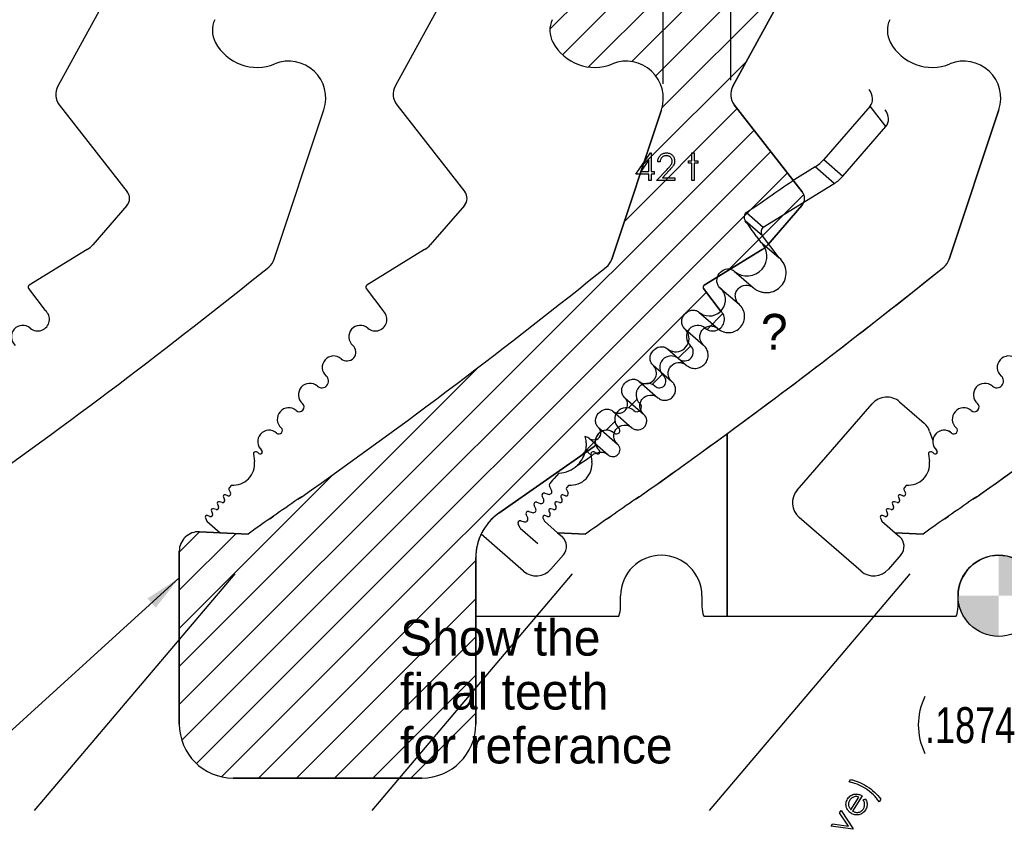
# Model space of a CAD drawing. Header units: inches. Extents: x 0.1 to 87.3, y 0.1 to 33.9.
# Tile 90 of 140: x 21.9 to 25.3, y 21.5 to 24.3. Entities that reach past the tile are written whole.
import ezdxf

# ---------------------------------------------------------------- set-up
doc = ezdxf.new("R2010")
doc.units = ezdxf.units.IN
doc.header["$MEASUREMENT"] = 0
doc.layers.add('DIMENSIONS', color=171, linetype='Continuous')
doc.layers.add('NOTES', color=5, linetype='Continuous')
doc.styles.add('SLDTEXTSTYLE0', font='TXT', dxfattribs={"width": 0.75})
doc.dimstyles.new('SLDDIMSTYLE0', dxfattribs={"dimtxt": 0.125, "dimasz": 0.13, "dimexe": 0, "dimexo": 0.0625, "dimgap": 0.03125, "dimtad": 0, "dimtih": 1, "dimtoh": 1, "dimdec": 4, "dimlfac": 1.333333, "dimrnd": 1e-09, "dimzin": 4, "dimdsep": 46, "dimtxsty": 'SLDTEXTSTYLE0', "dimsah": 1, "dimcen": 0.09, "dimadec": 0, "dimazin": 1, "dimtfac": 1, "dimtdec": 4, "dimtofl": 0, "dimtmove": 0, "dimatfit": 3, "dimfxl": 0, "dimfrac": 2, "dimtolj": 1, "dimtzin": 12, "dimarcsym": 0})
doc.dimstyles.new('SLDDIMSTYLE2', dxfattribs={"dimtxt": 0.125, "dimasz": 0.13, "dimexe": 0, "dimexo": 0.0625, "dimgap": 0.03125, "dimtad": 0, "dimtih": 1, "dimtoh": 1, "dimdec": 4, "dimlfac": 1.333333, "dimrnd": 1e-09, "dimzin": 12, "dimdsep": 46, "dimtxsty": 'SLDTEXTSTYLE0', "dimsah": 1, "dimcen": 0.09, "dimadec": 0, "dimazin": 3, "dimtfac": 1, "dimtdec": 4, "dimtmove": 0, "dimatfit": 0, "dimfxl": 0, "dimfrac": 2, "dimtolj": 1, "dimtzin": 12, "dimarcsym": 0})
doc.dimstyles.new('SLDDIMSTYLE3', dxfattribs={"dimtxt": 0.18, "dimasz": 0.13, "dimexe": 0, "dimexo": 0.0625, "dimgap": 0, "dimtad": 0, "dimtih": 1, "dimtoh": 1, "dimdec": 0, "dimrnd": 1e-09, "dimzin": 0, "dimdsep": 46, "dimtxsty": 'Standard', "dimsah": 1, "dimcen": 0.09, "dimadec": 0, "dimazin": 0, "dimtfac": 0.13, "dimtdec": 0, "dimtofl": 0, "dimtmove": 0, "dimatfit": 3, "dimfxl": 0, "dimfrac": 2, "dimtolj": 1, "dimtzin": 0, "dimarcsym": 0})

# ---------------------------------------------------------------- blocks, each defined once
blk = doc.blocks.new('SW_HATCH_8')
at = {"color": 0, "linetype": 'Continuous', "lineweight": 18}
for p, q in [((0.7029, 0.3052), (-0.075, -0.4728)), ((0.8355, 0.3052), (0.0764, -0.454)), ((0.9296, 0.2667), (0.8602, 0.1973)), ((0.8148, 0.1519), (0.1595, -0.5034)), ((0, 0), (-0.1044, -0.1044)), ((0.2377, -0.0275), (-0.1652, -0.4303)), ((0.071, -0.0616), (-0.2089, -0.3415)), ((0.6396, -0.1559), (0.1812, -0.6143)), ((0.4744, -0.4537), (0.1155, -0.8126)), ((0.4429, -0.6178), (0.0495, -1.0112)), ((0.5011, -0.6922), (-1.4978, -2.691)), ((0.5593, -0.7666), (-1.4891, -2.815)), ((0.6174, -0.841), (-1.4378, -2.8962)), ((0.6744, -0.9165), (0.4087, -1.1823)), ((0.3353, -1.2557), (-1.3508, -2.9418)), ((0.3929, -1.3307), (0.3379, -1.3857)), ((0.281, -1.4426), (0.2373, -1.4863)), ((-0.4545, -1.5151), (-1.4978, -2.5585)), ((0.1815, -1.542), (0.1468, -1.5768)), ((0.0941, -1.6294), (0.0646, -1.659)), ((0.0176, -1.7059), (-0.0129, -1.7364)), ((-0.0511, -1.7747), (-0.1039, -1.8275)), ((-0.9618, -1.8898), (-1.4978, -2.4259)), ((-1.4268, -2.0897), (-1.4978, -2.1607)), ((-1.3002, -2.0957), (-1.4978, -2.2933)), ((-0.4665, -2.1901), (-1.2226, -2.9462)), ((-0.4665, -2.3227), (-1.09, -2.9462)), ((-0.4665, -2.4553), (-0.9575, -2.9462)), ((-0.4665, -2.5879), (-0.8249, -2.9462)), ((-0.4665, -2.7204), (-0.6923, -2.9462))]:
    blk.add_line(p, q, dxfattribs=at)
blk = doc.blocks.new('_D_3')
at = {"layer": 'DIMENSIONS'}
for p, q in [((24.1341, 24.1073), (24.1341, 27.8193)), ((24.3686, 24.12), (24.3686, 27.8193)), ((24.1341, 27.6943), (23.6988, 27.6943)), ((24.3686, 27.6943), (24.6186, 27.6943))]:
    blk.add_line(p, q, dxfattribs=at)
for centre, start, end in [((23.4582, 27.6816), 153.4349, 206.5651), ((23.477, 27.6816), 333.4349, 26.5651)]:
    blk.add_arc(centre, 0.2219, start, end, dxfattribs=at)
for points in [[(24.1341, 27.6943), (24.0041, 27.7143), (24.0041, 27.6743)], [(24.3686, 27.6943), (24.4986, 27.6743), (24.4986, 27.7143)]]:
    blk.add_solid(points, dxfattribs=at)
at = {"layer": 'DIMENSIONS', "insert": (23.2598, 27.7435), "char_height": 0.125, "attachment_point": 1, "style": 'SLDTEXTSTYLE0'}
blk.add_mtext('.3126', dxfattribs=at)
blk = doc.blocks.new('_D_4')
at = {"layer": 'DIMENSIONS'}
for p, q in [((2.5885, 22.5365), (2.5885, 18.9646)), ((31.3982, 22.2046), (31.3982, 18.9646)), ((2.5885, 19.0896), (16.7949, 19.0896)), ((31.3982, 19.0896), (17.4421, 19.0896))]:
    blk.add_line(p, q, dxfattribs=at)
for centre, start, end in [((17.0167, 19.0769), 153.4349, 206.5651), ((17.2202, 19.0769), 333.4349, 26.5651)]:
    blk.add_arc(centre, 0.2219, start, end, dxfattribs=at)
for points in [[(2.5885, 19.0896), (2.7185, 19.0696), (2.7185, 19.1096)], [(31.3982, 19.0896), (31.2682, 19.1096), (31.2682, 19.0696)]]:
    blk.add_solid(points, dxfattribs=at)
at = {"layer": 'DIMENSIONS', "insert": (16.8183, 19.1389), "char_height": 0.125, "attachment_point": 1, "style": 'SLDTEXTSTYLE0'}
blk.add_mtext('38.4130', dxfattribs=at)
blk = doc.blocks.new('_D_6')
at = {"layer": 'DIMENSIONS'}
for p, q in [((25.7334, 22.3951), (25.7334, 22.6451)), ((25.99, 22.3951), (25.6084, 22.3951)), ((25.7334, 21.8892), (25.7334, 22.2546)), ((25.4834, 21.8892), (25.7334, 21.8892))]:
    blk.add_line(p, q, dxfattribs=at)
for centre, start, end in [((25.2427, 21.8765), 153.4349, 206.5651), ((25.2615, 21.8765), 333.4349, 26.5651)]:
    blk.add_arc(centre, 0.2219, start, end, dxfattribs=at)
for points in [[(25.7334, 22.3951), (25.7534, 22.5251), (25.7134, 22.5251)], [(25.7334, 22.2546), (25.7134, 22.1246), (25.7534, 22.1246)]]:
    blk.add_solid(points, dxfattribs=at)
at = {"layer": 'DIMENSIONS', "insert": (25.0443, 21.9384), "char_height": 0.125, "attachment_point": 1, "style": 'SLDTEXTSTYLE0'}
blk.add_mtext('.1874', dxfattribs=at)
blk = doc.blocks.new('SW_DOWELSYMBOL_5')
at = {"linetype": 'Continuous', "lineweight": 18}
h = blk.add_hatch(color=0, dxfattribs=at)
edge = h.paths.add_edge_path(flags=0)
edge.add_arc((0, 0), 0.1414, 0, 90)
edge.add_line((0, 0.1414), (0, 0))
edge.add_line((0, 0), (0.1414, 0))
h = blk.add_hatch(color=0, dxfattribs=at)
edge = h.paths.add_edge_path(flags=0)
edge.add_arc((0, 0), 0.1414, 180, 270)
edge.add_line((0, -0.1414), (0, 0))
edge.add_line((0, 0), (-0.1414, 0))
at = {"layer": 'NOTES', "color": 0}
blk.add_circle((0, 0), 0.1414, dxfattribs=at)

msp = doc.modelspace()

# ---------------------------------------------------------------- linework, layer by layer
at = {"color": 7, "linetype": 'Continuous', "lineweight": 25}
for p, q in [((22.205153, 24.42206), (22.028292, 24.098338)), ((23.378903, 24.42206), (23.202042, 24.098338)), ((24.375792, 24.098338), (24.552653, 24.42206)), ((24.552653, 24.42206), (24.375792, 24.098338)), ((22.033598, 24.033644), (22.269938, 23.731447)), ((22.780919, 23.496802), (22.953795, 24.016757)), ((23.207348, 24.033644), (23.443688, 23.731447)), ((24.127545, 24.016757), (23.954669, 23.496802)), ((23.954669, 23.496802), (24.127545, 24.016757)), ((24.617438, 23.731447), (24.381098, 24.033644)), ((24.381098, 24.033644), (24.617438, 23.731447)), ((25.301295, 24.016757), (25.128419, 23.496802)), ((25.128419, 23.496802), (25.301295, 24.016757)), ((22.268713, 23.683757), (22.150138, 23.547219)), ((23.442463, 23.683757), (23.323888, 23.547219)), ((24.497638, 23.547219), (24.616213, 23.683757)), ((24.616213, 23.683757), (24.497638, 23.547219)), ((22.13012, 23.530255), (21.928843, 23.40607)), ((23.30387, 23.530255), (23.102593, 23.40607)), ((24.276343, 23.40607), (24.47762, 23.530255)), ((24.47762, 23.530255), (24.276343, 23.40607)), ((21.926794, 23.395171), (21.984566, 23.318581)), ((23.100544, 23.395171), (23.158316, 23.318581)), ((24.332066, 23.318581), (24.274294, 23.395171)), ((24.274294, 23.395171), (24.332066, 23.318581)), ((24.59999, 22.693609), (24.860506, 22.993838)), ((24.955727, 23.000581), (25.040897, 22.926677)), ((24.35571, 22.889779), (24.35571, 22.254554)), ((24.35571, 22.254554), (24.35571, 22.889779)), ((25.060461, 22.897728), (25.071326, 22.866263)), ((23.561914, 22.612835), (23.8932, 22.844804)), ((23.561914, 22.612835), (23.8932, 22.844804)), ((22.708805, 22.818773), (22.711876, 22.793406)), ((23.882555, 22.818773), (23.885626, 22.793406)), ((25.056305, 22.818773), (25.059376, 22.793406)), ((22.632143, 22.710997), (22.624075, 22.701706)), ((23.805893, 22.710997), (23.797825, 22.701706)), ((24.979643, 22.710997), (24.971575, 22.701706)), ((22.604142, 22.668722), (22.608284, 22.660353)), ((22.619973, 22.673894), (22.611395, 22.676912)), ((22.623301, 22.695095), (22.628963, 22.684281)), ((22.876766, 22.670282), (22.86359, 22.662026)), ((22.86359, 22.662026), (22.876766, 22.670282)), ((23.777892, 22.668722), (23.782034, 22.660353)), ((23.793723, 22.673894), (23.785145, 22.676912)), ((23.797051, 22.695095), (23.802713, 22.684281)), ((24.050516, 22.670282), (24.03734, 22.662026)), ((24.03734, 22.662026), (24.050516, 22.670282)), ((24.951642, 22.668722), (24.955784, 22.660353)), ((24.967473, 22.673894), (24.958895, 22.676912)), ((24.970801, 22.695095), (24.976463, 22.684281)), ((25.224266, 22.670282), (25.21109, 22.662026)), ((25.21109, 22.662026), (25.224266, 22.670282)), ((22.583295, 22.644757), (22.587504, 22.636137)), ((22.59939, 22.650057), (22.590423, 22.652966)), ((23.757045, 22.644757), (23.761254, 22.636137)), ((23.77314, 22.650057), (23.764173, 22.652966)), ((24.930795, 22.644757), (24.935004, 22.636137)), ((24.94689, 22.650057), (24.937923, 22.652966)), ((22.557641, 22.601803), (22.548552, 22.604751)), ((22.562376, 22.620616), (22.566552, 22.612064)), ((22.578593, 22.625876), (22.569505, 22.628824)), ((22.77848, 22.602505), (22.765418, 22.59415)), ((22.765418, 22.59415), (22.77848, 22.602505)), ((23.731391, 22.601803), (23.722302, 22.604751)), ((23.736126, 22.620616), (23.740302, 22.612064)), ((23.752343, 22.625876), (23.743255, 22.628824)), ((23.95223, 22.602505), (23.939168, 22.59415)), ((23.939168, 22.59415), (23.95223, 22.602505)), ((24.905141, 22.601803), (24.896052, 22.604751)), ((24.909876, 22.620616), (24.914052, 22.612064)), ((24.926093, 22.625876), (24.917005, 22.628824)), ((25.12598, 22.602505), (25.112918, 22.59415)), ((25.112918, 22.59415), (25.12598, 22.602505)), ((22.541424, 22.596543), (22.547091, 22.584938)), ((22.547091, 22.584938), (22.592847, 22.545202)), ((23.715174, 22.596543), (23.720841, 22.584938)), ((23.720841, 22.584938), (23.766597, 22.545202)), ((24.821992, 22.411602), (24.606733, 22.598388)), ((24.888924, 22.596543), (24.894591, 22.584938)), ((24.894591, 22.584938), (24.940347, 22.545202)), ((22.690099, 22.540618), (22.521387, 22.548569)), ((22.592847, 22.545202), (22.521387, 22.548569)), ((22.592847, 22.545202), (22.690099, 22.540618)), ((23.648242, 22.411602), (23.50025, 22.540019)), ((23.766597, 22.545202), (23.782214, 22.531639)), ((23.863849, 22.540618), (23.766597, 22.545202)), ((23.766597, 22.545202), (23.863849, 22.540618)), ((24.940347, 22.545202), (24.955964, 22.531639)), ((25.037599, 22.540618), (24.940347, 22.545202)), ((24.940347, 22.545202), (25.037599, 22.540618)), ((22.45071, 22.481144), (22.45071, 21.879554)), ((22.45071, 22.481144), (22.45071, 21.879554)), ((23.786697, 22.46817), (23.743463, 22.418346)), ((24.960447, 22.46817), (24.917213, 22.418346)), ((23.48196, 22.459244), (23.48196, 22.254554)), ((23.48196, 21.879554), (23.48196, 22.459244)), ((23.985585, 22.288304), (23.985585, 22.325804)), ((24.268335, 22.325804), (24.268335, 22.288304)), ((25.159335, 22.288304), (25.159335, 22.325804)), ((23.48196, 22.254554), (23.979299, 22.254554)), ((23.48196, 21.879554), (23.48196, 22.254554)), ((24.27462, 22.254554), (24.35571, 22.254554)), ((24.35571, 22.254554), (25.153049, 22.254554)), ((22.63821, 21.692054), (23.29446, 21.692054)), ((22.63821, 21.692054), (23.29446, 21.692054))]:
    msp.add_line(p, q, dxfattribs=at)
at = {"color": 7, "linetype": 'Continuous'}
for p, q in [((24.552653, 24.42206), (24.375792, 24.098338)), ((23.954669, 23.496802), (24.127545, 24.016757)), ((24.381098, 24.033644), (24.617438, 23.731447)), ((24.616213, 23.683757), (24.497638, 23.547219)), ((24.47762, 23.530255), (24.276343, 23.40607)), ((24.274294, 23.395171), (24.332066, 23.318581)), ((23.8932, 22.844804), (23.561914, 22.612835)), ((22.86359, 22.662026), (22.876766, 22.670282)), ((22.765418, 22.59415), (22.77848, 22.602505)), ((22.521387, 22.548569), (22.690099, 22.540618)), ((22.45071, 21.879554), (22.45071, 22.481144)), ((23.48196, 22.459244), (23.48196, 21.879554)), ((23.29446, 21.692054), (22.63821, 21.692054))]:
    msp.add_line(p, q, dxfattribs=at)
at = {"color": 6, "linetype": 'Continuous', "lineweight": 25}
for p, q in [((24.853133, 24.028973), (24.692108, 23.843552)), ((24.908495, 23.958185), (24.853133, 24.028973)), ((24.758713, 23.78571), (24.908495, 23.958185)), ((24.692108, 23.843552), (24.758713, 23.78571)), ((24.661967, 23.818003), (24.582061, 23.768703)), ((24.728572, 23.760162), (24.661967, 23.818003)), ((24.481824, 23.607922), (24.728572, 23.760162)), ((24.47915, 23.578542), (24.419109, 23.630683)), ((24.423067, 23.658947), (24.481824, 23.607922)), ((24.458297, 23.57573), (24.470986, 23.558908)), ((24.470986, 23.558908), (24.537591, 23.501066)), ((24.537591, 23.501066), (24.47915, 23.578542)), ((24.380893, 23.455166), (24.447499, 23.397324)), ((24.331132, 23.397743), (24.397676, 23.339953)), ((24.258201, 23.312468), (24.324105, 23.255236)), ((24.208675, 23.254841), (24.274283, 23.197865)), ((24.148479, 23.185101), (24.213877, 23.128307)), ((24.098706, 23.127688), (24.164055, 23.070937)), ((24.050114, 23.071856), (24.115523, 23.015053)), ((24.000119, 23.014636), (24.065701, 22.957682)), ((23.959107, 22.967865), (24.024914, 22.910716)), ((23.908908, 22.910822), (23.975092, 22.853345)), ((23.877135, 22.872713), (23.942566, 22.815891)), ((23.863598, 22.832013), (23.884835, 22.81357)), ((23.837537, 22.782464), (23.838366, 22.781744)), ((23.838366, 22.781744), (23.866889, 22.800324)), ((23.770952, 22.752815), (23.75417, 22.733491)), ((23.745784, 22.693096), (23.738235, 22.707514)), ((23.749293, 22.727875), (23.739266, 22.716329)), ((23.749293, 22.727875), (23.75417, 22.733491)), ((23.718211, 22.661192), (23.712689, 22.67235)), ((23.72236, 22.68327), (23.733797, 22.679246)), ((23.690506, 22.628904), (23.684893, 22.640397)), ((23.694398, 22.651342), (23.706353, 22.647464)), ((23.662569, 22.596806), (23.657001, 22.608208)), ((23.666506, 22.619153), (23.678624, 22.615223)), ((23.636621, 22.560638), (23.629065, 22.576111)), ((23.63857, 22.587056), (23.650688, 22.583125)), ((23.636621, 22.560638), (23.697629, 22.507656))]:
    msp.add_line(p, q, dxfattribs=at)
at = {"color": 6}
for p, q in [((21.947599, 21.57857), (22.64491, 22.402664)), ((23.121349, 21.57857), (23.81866, 22.402664)), ((24.295099, 21.57857), (24.99241, 22.402664))]:
    msp.add_line(p, q, dxfattribs=at)
at = {"color": 7, "linetype": 'Continuous', "flags": 128}
for points in [[(24.090077, 23.866561), (24.091784, 23.866561), (24.091784, 23.866561), (24.091784, 23.801657), (24.091784, 23.801657), (24.102601, 23.801657), (24.102601, 23.801657), (24.102601, 23.792042), (24.102601, 23.792042), (24.091784, 23.792042), (24.091784, 23.792042), (24.091784, 23.770407), (24.091784, 23.770407), (24.08337, 23.770407), (24.08337, 23.770407), (24.08337, 23.792042), (24.08337, 23.792042), (24.038899, 23.792042), (24.038899, 23.792042), (24.090075, 23.866561)], [(24.083372, 23.801657), (24.08337, 23.842373), (24.08337, 23.842373), (24.055426, 23.801657), (24.055426, 23.801657), (24.08337, 23.801657)], [(24.123034, 23.835311), (24.11462, 23.835311), (24.11462, 23.835311), (24.114846, 23.838654), (24.115334, 23.841847), (24.116066, 23.84487), (24.117081, 23.847762), (24.118339, 23.850485), (24.11986, 23.853077), (24.121644, 23.8555), (24.123691, 23.857772), (24.125926, 23.859838), (24.128311, 23.861622), (24.130809, 23.863124), (24.133419, 23.864364), (24.13618, 23.865322), (24.139053, 23.866017), (24.142058, 23.86643), (24.145194, 23.866561), (24.145194, 23.866561), (24.148274, 23.86643), (24.151223, 23.866035), (24.154002, 23.865397), (24.15665, 23.864495), (24.159129, 23.863312), (24.161458, 23.861885), (24.163655, 23.860214), (24.165683, 23.85826), (24.167524, 23.856138), (24.169101, 23.853922), (24.170453, 23.851612), (24.171562, 23.849227), (24.172407, 23.846729), (24.173026, 23.844138), (24.173383, 23.841471), (24.173515, 23.838692), (24.173515, 23.838692), (24.173271, 23.834785), (24.172538, 23.831011), (24.171336, 23.827367), (24.169627, 23.823837), (24.168538, 23.822034), (24.167223, 23.820062), (24.165683, 23.81794), (24.163918, 23.815686), (24.161909, 23.813245), (24.159693, 23.810672), (24.157232, 23.807949), (24.154547, 23.805057), (24.154547, 23.805057), (24.131091, 23.780023), (24.131091, 23.780023), (24.174717, 23.780023), (24.174717, 23.780023), (24.174717, 23.770407), (24.174717, 23.770407), (24.111015, 23.770407), (24.111015, 23.770407), (24.147373, 23.809207), (24.147373, 23.809207), (24.150021, 23.811986), (24.152425, 23.814578), (24.154584, 23.816982), (24.1565, 23.819198), (24.158171, 23.821245), (24.159617, 23.823085), (24.160801, 23.824757), (24.161758, 23.82624), (24.163223, 23.829057), (24.164275, 23.83195), (24.164895, 23.834898), (24.165101, 23.83794), (24.165101, 23.83794), (24.165007, 23.839856), (24.164726, 23.841696), (24.164275, 23.843462), (24.163636, 23.845171), (24.162791, 23.846823), (24.161777, 23.848382), (24.160594, 23.849885), (24.159204, 23.851331), (24.157683, 23.852645), (24.156087, 23.853791), (24.154415, 23.854749), (24.15265, 23.855537), (24.150791, 23.856157), (24.148875, 23.856589), (24.146866, 23.856852), (24.144762, 23.856946), (24.144762, 23.856946), (24.142565, 23.856852), (24.140462, 23.856589), (24.138452, 23.856138), (24.136537, 23.855519), (24.134715, 23.85473), (24.132987, 23.853753), (24.131353, 23.852589), (24.129813, 23.851255), (24.128405, 23.849772), (24.127165, 23.848138), (24.126076, 23.846354), (24.125137, 23.844438), (24.124367, 23.842373), (24.123766, 23.840156), (24.123316, 23.837809), (24.123034, 23.835311)], [(24.233614, 23.866561), (24.242024, 23.866561), (24.242024, 23.866561), (24.242024, 23.838917), (24.242024, 23.838917), (24.254043, 23.838917), (24.254043, 23.838917), (24.254043, 23.830504), (24.254043, 23.830504), (24.242024, 23.830504), (24.242024, 23.830504), (24.242024, 23.770407), (24.242024, 23.770407), (24.233611, 23.770407), (24.233611, 23.770407), (24.233611, 23.830504), (24.233611, 23.830504), (24.221592, 23.830504), (24.221592, 23.830504), (24.221592, 23.838917), (24.221592, 23.838917), (24.233611, 23.838917), (24.233611, 23.838917), (24.233611, 23.866561)], [(24.890231, 21.618079), (24.884764, 21.609347), (24.884764, 21.609347), (24.882811, 21.612389), (24.880688, 21.615413), (24.878435, 21.618455), (24.876012, 21.621497), (24.873421, 21.62454), (24.870679, 21.627582), (24.867787, 21.630643), (24.864744, 21.633686), (24.858321, 21.63962), (24.851523, 21.645254), (24.844368, 21.650531), (24.836856, 21.655508), (24.836856, 21.655508), (24.829701, 21.659771), (24.822489, 21.663658), (24.815202, 21.667152), (24.807878, 21.670269), (24.800648, 21.672955), (24.793662, 21.675189), (24.786938, 21.676917), (24.780478, 21.678194), (24.780478, 21.678194), (24.785661, 21.686514), (24.785661, 21.686514), (24.788741, 21.685969), (24.791878, 21.685293), (24.795108, 21.684504), (24.798394, 21.683603), (24.801775, 21.68257), (24.805211, 21.681424), (24.808723, 21.680147), (24.81231, 21.678758), (24.819541, 21.675678), (24.826733, 21.672203), (24.833851, 21.668372), (24.840931, 21.664147), (24.840931, 21.664147), (24.84833, 21.659283), (24.855429, 21.654118), (24.862209, 21.648653), (24.868669, 21.642907), (24.874754, 21.636934), (24.880388, 21.630812), (24.885534, 21.624521), (24.890229, 21.618079)], [(24.829663, 21.615746), (24.836987, 21.620009), (24.836987, 21.620009), (24.838902, 21.616553), (24.840442, 21.613173), (24.841625, 21.609849), (24.842414, 21.606581), (24.842865, 21.603351), (24.843015, 21.60014), (24.842846, 21.596947), (24.842376, 21.593754), (24.841588, 21.590562), (24.840442, 21.587369), (24.83894, 21.584139), (24.837099, 21.580909), (24.837099, 21.580909), (24.83477, 21.57751), (24.832273, 21.574486), (24.829587, 21.571857), (24.826751, 21.569603), (24.823728, 21.567706), (24.820535, 21.566204), (24.817174, 21.565096), (24.813643, 21.564345), (24.810056, 21.56395), (24.806563, 21.563838), (24.803145, 21.564044), (24.799821, 21.564533), (24.796572, 21.56534), (24.793398, 21.566448), (24.790299, 21.567838), (24.787295, 21.569547), (24.787295, 21.569547), (24.784609, 21.571369), (24.782111, 21.573378), (24.779839, 21.575538), (24.777792, 21.577866), (24.775933, 21.580364), (24.774299, 21.583031), (24.772871, 21.585848), (24.771651, 21.588853), (24.771651, 21.588853), (24.770449, 21.59274), (24.769716, 21.596609), (24.769453, 21.60044), (24.769641, 21.604234), (24.770299, 21.60799), (24.771425, 21.611708), (24.773003, 21.615408), (24.77505, 21.61907), (24.77505, 21.61907), (24.77751, 21.622619), (24.780214, 21.625756), (24.783163, 21.628479), (24.786337, 21.630807), (24.789755, 21.632704), (24.793417, 21.634188), (24.797304, 21.635277), (24.801436, 21.635934), (24.801436, 21.635934), (24.804441, 21.636141), (24.807446, 21.636066), (24.810469, 21.635709), (24.813493, 21.635089), (24.816497, 21.634188), (24.819521, 21.633023), (24.822563, 21.631577), (24.825587, 21.62985), (24.825587, 21.62985), (24.79259, 21.57704), (24.79259, 21.57704), (24.795182, 21.575632), (24.797793, 21.574467), (24.800403, 21.573585), (24.803013, 21.572965), (24.805624, 21.572589), (24.808234, 21.572495), (24.810845, 21.572646), (24.813474, 21.573078), (24.816028, 21.573735), (24.818432, 21.574636), (24.820685, 21.575744), (24.822808, 21.577059), (24.824761, 21.578618), (24.826582, 21.580383), (24.828254, 21.582374), (24.829775, 21.58459), (24.829775, 21.58459), (24.831071, 21.586881), (24.832141, 21.589247), (24.833005, 21.591726), (24.833662, 21.59428), (24.834094, 21.596853), (24.834301, 21.599351), (24.834282, 21.601755), (24.834019, 21.604083), (24.833475, 21.606525), (24.832573, 21.609285), (24.831296, 21.612365), (24.829662, 21.615746)], [(24.813851, 21.625624), (24.81045, 21.626582), (24.807258, 21.627164), (24.804253, 21.627389), (24.801436, 21.627258), (24.798732, 21.62677), (24.796065, 21.625943), (24.793436, 21.624779), (24.790825, 21.623258), (24.788346, 21.621455), (24.78613, 21.619427), (24.784121, 21.617154), (24.782374, 21.614657), (24.782374, 21.614657), (24.781135, 21.612478), (24.780121, 21.610281), (24.779332, 21.608027), (24.77875, 21.605755), (24.778393, 21.603445), (24.778261, 21.601116), (24.778355, 21.598731), (24.778656, 21.596327), (24.778656, 21.596327), (24.77905, 21.594562), (24.779595, 21.592778), (24.780327, 21.590994), (24.781229, 21.589191), (24.782299, 21.587388), (24.783539, 21.585566), (24.784947, 21.583726), (24.786525, 21.581885), (24.786525, 21.581885), (24.81385, 21.625624)], [(24.717813, 21.52409), (24.722843, 21.532146), (24.722843, 21.532146), (24.777888, 21.525066), (24.777888, 21.525066), (24.747295, 21.571284), (24.747295, 21.571284), (24.752366, 21.579378), (24.752366, 21.579378), (24.794302, 21.515789), (24.794302, 21.515789), (24.793475, 21.514437), (24.793475, 21.514437), (24.71781, 21.52409)]]:
    msp.add_lwpolyline(points, dxfattribs=at)
at = {"color": 7, "linetype": 'Continuous', "lineweight": 25}
for centre, radius, start, end in [((22.654263, 24.292908), 0.088473, 155.26684, 207.882045), ((23.828013, 24.292908), 0.088473, 155.26684, 207.882045), ((23.828013, 24.292908), 0.088473, 155.26684, 207.882045), ((25.001763, 24.292908), 0.088473, 155.26684, 207.882045), ((25.001763, 24.292908), 0.088473, 155.26684, 207.882045), ((22.721331, 24.328391), 0.164349, 207.882045, 292.189315), ((23.895081, 24.328391), 0.164349, 207.882045, 292.189315), ((23.895081, 24.328391), 0.164349, 207.882045, 292.189315), ((25.068831, 24.328391), 0.164349, 207.882045, 292.189315), ((25.068831, 24.328391), 0.164349, 207.882045, 292.189315), ((22.83191, 24.057281), 0.128445, 341.609021, 112.189315), ((24.00566, 24.057281), 0.128445, 341.609021, 112.189315), ((24.00566, 24.057281), 0.128445, 341.609021, 112.189315), ((25.17941, 24.057281), 0.128445, 341.609021, 112.189315), ((25.17941, 24.057281), 0.128445, 341.609021, 112.189315), ((22.080117, 24.070025), 0.059055, 151.350586, 218.027907), ((23.253867, 24.070025), 0.059055, 151.350586, 218.027907), ((24.427617, 24.070025), 0.059055, 151.350586, 218.027907), ((24.427617, 24.070025), 0.059055, 151.350586, 218.027907), ((22.240399, 23.708346), 0.0375, 319.028, 38.028), ((23.414149, 23.708346), 0.0375, 319.028, 38.028), ((24.587899, 23.708346), 0.0375, 319.028, 38.028), ((24.587899, 23.708346), 0.0375, 319.028, 38.028), ((22.084609, 23.604255), 0.086875, 301.591559, 318.963742), ((23.258359, 23.604255), 0.086875, 301.591559, 318.963742), ((24.432109, 23.604255), 0.086875, 301.591555, 318.963739), ((24.432109, 23.604255), 0.086875, 301.591559, 318.963742), ((22.724881, 23.515434), 0.059055, 308.881055, 341.608983), ((23.898631, 23.515434), 0.059055, 308.881055, 341.608983), ((23.898631, 23.515434), 0.059055, 308.881055, 341.608983), ((25.072381, 23.515434), 0.059055, 308.881055, 341.608983), ((25.072381, 23.515434), 0.059055, 308.881055, 341.608983), ((9.787718, 39.559488), 20.669291, 305.2028857, 308.8810553), ((10.961468, 39.559488), 20.669291, 305.2028857, 308.8810553), ((10.961468, 39.559488), 20.669291, 305.2028857, 308.8810553), ((12.135218, 39.559488), 20.669291, 305.2028857, 308.8810553), ((12.135218, 39.559488), 20.669291, 306.2449831, 308.8810553), ((13.308968, 39.559488), 20.669291, 305.2028857, 308.8810553), ((21.932781, 23.399687), 0.0075, 121.673975, 217.028), ((23.106531, 23.399687), 0.0075, 121.673975, 217.028), ((24.280281, 23.399687), 0.0075, 121.673975, 217.028), ((24.280281, 23.399687), 0.0075, 121.673975, 217.028), ((21.959007, 23.287456), 0.040276, 229.028, 50.607842), ((23.132757, 23.287456), 0.040276, 229.028, 50.607842), ((24.306507, 23.287456), 0.040276, 229.028, 50.607842), ((24.306507, 23.287456), 0.040276, 229.028, 50.607842), ((21.906538, 23.227038), 0.039744, 49.028, 229.028), ((23.080288, 23.227038), 0.039744, 49.028, 229.028), ((24.254038, 23.227038), 0.039744, 49.028, 229.028), ((24.254038, 23.227038), 0.039744, 49.028, 229.028), ((23.034016, 23.173755), 0.030827, 229.028, 49.028), ((24.207766, 23.173755), 0.030827, 229.028, 49.028), ((24.207766, 23.173755), 0.030827, 229.028, 49.028), ((22.987743, 23.120472), 0.039744, 49.028, 229.028), ((24.161493, 23.120472), 0.039744, 49.028, 229.028), ((24.161493, 23.120472), 0.039744, 49.028, 229.028), ((25.335243, 23.120472), 0.039744, 49.028, 229.028), ((25.335243, 23.120472), 0.039744, 49.028, 229.028), ((22.946408, 23.072874), 0.023297, 229.028, 49.028), ((24.120158, 23.072874), 0.023297, 229.028, 49.028), ((24.120158, 23.072874), 0.023297, 229.028, 49.028), ((25.293908, 23.072874), 0.023297, 229.028, 49.028), ((25.293908, 23.072874), 0.023297, 229.028, 49.028), ((22.905072, 23.025276), 0.039744, 49.028, 229.028), ((24.078822, 23.025276), 0.039744, 49.028, 229.028), ((24.078822, 23.025276), 0.039744, 49.028, 229.028), ((25.252572, 23.025276), 0.039744, 49.028, 229.028), ((25.252572, 23.025276), 0.039744, 49.028, 229.028), ((24.911489, 22.949599), 0.0675, 49.050969, 139.050969), ((22.831307, 22.940335), 0.039744, 49.028, 229.028), ((22.868189, 22.982805), 0.016506, 229.028, 49.028), ((24.005057, 22.940335), 0.039744, 49.028, 229.028), ((24.005057, 22.940335), 0.039744, 49.028, 229.028), ((24.041939, 22.982805), 0.016506, 229.028, 49.028), ((24.041939, 22.982805), 0.016506, 229.028, 49.028), ((25.178807, 22.940335), 0.039744, 49.028, 229.028), ((25.178807, 22.940335), 0.039744, 49.028, 229.028), ((25.215689, 22.982805), 0.016506, 229.028, 49.028), ((25.215689, 22.982805), 0.016506, 229.028, 49.028), ((22.797328, 22.901209), 0.012077, 229.028, 49.028), ((23.971078, 22.901209), 0.012077, 229.028, 49.028), ((23.971078, 22.901209), 0.012077, 229.028, 49.028), ((24.996658, 22.875695), 0.0675, 19.050969, 49.050969), ((25.144828, 22.901209), 0.012077, 229.028, 49.028), ((25.144828, 22.901209), 0.012077, 229.028, 49.028), ((22.76335, 22.862082), 0.039744, 49.028, 229.028), ((23.9371, 22.862082), 0.039744, 49.028, 189.097013), ((23.9371, 22.862082), 0.039744, 49.028, 229.028), ((12.135218, 39.559488), 20.669291, 305.2028857, 306.2449831), ((25.11085, 22.862082), 0.039744, 49.028, 229.028), ((25.11085, 22.862082), 0.039744, 49.028, 173.961542), ((13.308968, 39.559488), 20.669291, 305.2028857, 306.2449831), ((23.886747, 22.85402), 0.01125, 305, 9.097013), ((23.886747, 22.85402), 0.01125, 305, 9.097013), ((22.71625, 22.819674), 0.0075, 62.743978, 186.903305), ((22.700929, 22.789934), 0.040955, 49.32279, 62.743978), ((22.732469, 22.826523), 0.007352, 228.766566, 49.028), ((23.89, 22.819674), 0.0075, 62.743978, 186.903305), ((23.874679, 22.789934), 0.040955, 49.32279, 62.743978), ((23.906219, 22.826523), 0.007352, 228.766566, 49.028), ((25.06375, 22.819674), 0.0075, 62.743978, 186.903305), ((25.048429, 22.789934), 0.040955, 49.32279, 62.743978), ((25.079969, 22.826523), 0.007352, 228.766566, 49.028), ((22.638592, 22.784534), 0.073819, 264.988428, 6.903305), ((23.812342, 22.784534), 0.073819, 264.988428, 6.903305), ((24.986092, 22.784534), 0.073819, 264.988428, 6.903305), ((22.609435, 22.671341), 0.005906, 70.613927, 206.331312), ((22.622423, 22.680857), 0.007382, 250.615669, 27.634436), ((22.628533, 22.697834), 0.005906, 139.028, 207.632405), ((23.783185, 22.671341), 0.005906, 70.613927, 206.331312), ((23.796173, 22.680857), 0.007382, 250.615669, 27.634436), ((23.802283, 22.697834), 0.005906, 139.028, 207.632405), ((24.650972, 22.64937), 0.0675, 139.050969, 229.050969), ((24.956935, 22.671341), 0.005906, 70.613927, 206.331312), ((24.969923, 22.680857), 0.007382, 250.615669, 27.634436), ((24.976033, 22.697834), 0.005906, 139.028, 207.632405), ((22.580871, 22.632898), 0.007382, 252.028646, 26.028), ((22.588601, 22.647348), 0.005906, 72.028, 206.028), ((22.601667, 22.657079), 0.007382, 252.028, 26.329611), ((31.585575, 10.099503), 15.293462, 124.771709, 125.1608047), ((31.585575, 10.099503), 15.293462, 124.771709, 125.1608047), ((23.754621, 22.632898), 0.007382, 252.028646, 26.028), ((23.762351, 22.647348), 0.005906, 72.028, 206.028), ((23.775417, 22.657079), 0.007382, 252.028, 26.329611), ((32.759325, 10.099503), 15.293462, 124.771709, 125.1608047), ((32.759325, 10.099503), 15.293462, 124.771709, 125.1608047), ((24.928371, 22.632898), 0.007382, 252.028646, 26.028), ((24.936101, 22.647348), 0.005906, 72.028, 206.028), ((24.949167, 22.657079), 0.007382, 252.028, 26.329611), ((33.933075, 10.099503), 15.293462, 124.771709, 125.1608047), ((33.933075, 10.099503), 15.293462, 124.771709, 125.1608047), ((22.54673, 22.599134), 0.005906, 72.028, 206.028), ((22.559919, 22.608825), 0.007382, 252.028, 26.028), ((22.567683, 22.623207), 0.005906, 72.026628, 206.028), ((23.66946, 22.459244), 0.1875, 125, 180), ((23.66946, 22.459244), 0.1875, 125, 154.481908), ((23.72048, 22.599134), 0.005906, 72.028, 206.028), ((23.733669, 22.608825), 0.007382, 252.028, 26.028), ((23.741433, 22.623207), 0.005906, 72.026628, 206.028), ((24.89423, 22.599134), 0.005906, 72.028, 206.028), ((24.907419, 22.608825), 0.007382, 252.028, 26.028), ((24.915183, 22.623207), 0.005906, 72.026628, 206.028), ((31.587495, 10.101714), 15.293462, 125.2294904, 125.5756773), ((31.587495, 10.101714), 15.293462, 125.2294904, 125.5756773), ((32.761245, 10.101714), 15.293462, 125.2294904, 125.5756773), ((32.761245, 10.101714), 15.293462, 125.2294904, 125.5756773), ((33.934995, 10.101714), 15.293462, 125.2294904, 125.5756773), ((33.934995, 10.101714), 15.293462, 125.2294904, 125.5756773), ((22.51821, 22.481144), 0.0675, 87.301839, 180), ((22.51821, 22.481144), 0.0675, 87.301839, 180), ((23.66946, 22.459244), 0.1875, 154.481908, 180), ((23.752708, 22.497663), 0.045, 319.050969, 49.028), ((24.926458, 22.497663), 0.045, 319.050969, 49.028), ((24.12696, 22.325804), 0.141375, 0, 180), ((25.30071, 22.325804), 0.141375, 0, 180), ((23.692481, 22.462585), 0.0675, 229.050969, 319.050969), ((24.866231, 22.462585), 0.0675, 229.050969, 319.050969), ((23.891835, 22.288304), 0.09375, 338.899804, 0), ((24.362085, 22.288304), 0.09375, 180, 201.100196), ((25.065585, 22.288304), 0.09375, 338.899804, 0), ((22.63821, 21.879554), 0.1875, 180, 270), ((22.63821, 21.879554), 0.1875, 180, 270), ((23.29446, 21.879554), 0.1875, 270, 0), ((23.29446, 21.879554), 0.1875, 270, 0)]:
    msp.add_arc(centre, radius, start, end, dxfattribs=at)
at = {"color": 7, "linetype": 'Continuous'}
for centre, radius, start, end in [((23.828013, 24.292908), 0.088473, 155.26684, 207.882045), ((23.895081, 24.328391), 0.164349, 207.882045, 292.189315), ((24.00566, 24.057281), 0.128445, 341.609021, 112.189315), ((24.427617, 24.070025), 0.059055, 151.350586, 218.027907), ((24.587899, 23.708346), 0.0375, 319.028, 38.028), ((24.432109, 23.604255), 0.086875, 301.591555, 318.963739), ((23.898631, 23.515434), 0.059055, 308.881055, 341.608983), ((10.961468, 39.559488), 20.669291, 305.2028857, 308.8810553), ((24.280281, 23.399687), 0.0075, 121.673975, 217.028), ((24.306507, 23.287456), 0.040276, 229.028, 50.607842), ((24.254038, 23.227038), 0.039744, 49.028, 229.028), ((24.207766, 23.173755), 0.030827, 229.028, 49.028), ((24.161493, 23.120472), 0.039744, 49.028, 229.028), ((24.120158, 23.072874), 0.023297, 229.028, 49.028), ((24.078822, 23.025276), 0.039744, 49.028, 229.028), ((24.005057, 22.940335), 0.039744, 49.028, 229.028), ((24.041939, 22.982805), 0.016506, 229.028, 49.028), ((23.971078, 22.901209), 0.012077, 229.028, 49.028), ((23.9371, 22.862082), 0.039744, 49.028, 189.097013), ((23.886747, 22.85402), 0.01125, 305, 9.097013), ((31.585575, 10.099503), 15.293462, 124.771709, 125.1608047), ((23.66946, 22.459244), 0.1875, 125, 180), ((31.587495, 10.101714), 15.293462, 125.2294904, 125.5756773), ((22.51821, 22.481144), 0.0675, 87.301839, 180), ((22.63821, 21.879554), 0.1875, 180, 270), ((23.29446, 21.879554), 0.1875, 270, 0)]:
    msp.add_arc(centre, radius, start, end, dxfattribs=at)
at = {"color": 6, "linetype": 'Continuous', "lineweight": 25}
for centre, radius, start, end in [((24.42594, 23.507037), 0.068701, 229.028, 49.028), ((24.355982, 23.42648), 0.037992, 49.028, 57.45808), ((24.294286, 23.355436), 0.056102, 236.857751, 48.946442), ((24.177475, 23.220928), 0.046063, 245.612636, 35.283358), ((24.073184, 23.100837), 0.037008, 249.73743, 27.296641), ((23.978702, 22.992041), 0.031102, 245.408189, 28.122836), ((23.892224, 22.89246), 0.024803, 279.611336, 38.401329), ((23.767054, 22.851163), 0.098425, 315.734464, 348.780836), ((23.767054, 22.851163), 0.098425, 272.269821, 313.365198), ((23.745211, 22.711166), 0.007874, 139.028, 207.632405), ((23.719746, 22.675843), 0.007874, 70.613927, 206.331312), ((23.737064, 22.68853), 0.009843, 250.615669, 27.634436), ((23.691968, 22.643852), 0.007874, 72.028, 206.028), ((23.70939, 22.656826), 0.009843, 252.028, 26.329611), ((23.664077, 22.611664), 0.007874, 72.026628, 206.028), ((23.681661, 22.624585), 0.009843, 252.028646, 26.028), ((23.63614, 22.579566), 0.007874, 72.028, 206.028), ((23.653725, 22.592487), 0.009843, 252.028, 26.028)]:
    msp.add_arc(centre, radius, start, end, dxfattribs=at)
for centre, major_axis, ratio, start_param, end_param in [((24.81886, 24.062808), (-0.029792, 0.038093), 0.8141078, 3.29853774, 4.71238543), ((24.874222, 23.992019), (-0.029792, 0.038093), 0.8141078, 3.29853774, 4.71238551), ((24.546955, 23.969607), (-0.145153, 0.126055), 0.81915204, 2.89098902, 3.14159265), ((24.61356, 23.911766), (-0.145153, 0.126055), 0.81915204, 2.89098902, 3.14159265), ((24.4962, 23.588971), (-0.018144, 0.015757), 0.81915204, 6.03258167, 7.60009729), ((23.831675, 22.903803), (0.095514, 0.109985), 0.70020754, 4.32492589, 4.48195004), ((23.802078, 22.813258), (0.048544, -0.016227), 0.72224946, 5.65947359, 5.76271268)]:
    msp.add_ellipse(centre, major_axis=major_axis, ratio=ratio, start_param=start_param, end_param=end_param, dxfattribs=at)
for points in [[(24.423067, 23.658947), (24.476155, 23.69543), (24.529157, 23.73201), (24.582061, 23.768703)], [(24.458297, 23.57573), (24.445235, 23.594048), (24.432172, 23.612365), (24.419109, 23.630683)], [(24.258201, 23.312468), (24.259901, 23.310992), (24.261705, 23.309657), (24.263613, 23.308461)], [(24.215076, 23.247535), (24.213272, 23.250262), (24.211141, 23.2527), (24.208675, 23.254841)], [(24.148479, 23.185101), (24.151463, 23.182509), (24.154791, 23.180473), (24.158455, 23.178975)], [(24.106071, 23.117808), (24.10433, 23.121607), (24.101852, 23.124955), (24.098706, 23.127688)], [(24.050114, 23.071856), (24.053129, 23.069238), (24.056553, 23.067337), (24.060367, 23.066119)], [(24.006133, 23.006701), (24.004686, 23.009735), (24.00265, 23.012438), (24.000119, 23.014636)], [(23.959107, 22.967865), (23.961098, 22.966136), (23.963318, 22.964771), (23.965759, 22.96376)], [(23.911661, 22.907867), (23.910847, 22.908949), (23.90993, 22.909934), (23.908908, 22.910822)], [(23.875053, 22.874359), (23.871007, 22.877249), (23.866242, 22.878969), (23.861305, 22.879523)], [(23.877135, 22.872713), (23.876463, 22.873289), (23.875768, 22.873838), (23.875053, 22.874359)], [(23.922368, 22.825042), (23.929808, 22.823981), (23.936862, 22.820785), (23.942566, 22.815891)], [(23.837537, 22.782464), (23.836585, 22.781487), (23.835618, 22.780535), (23.834637, 22.779609)]]:
    msp.add_open_spline(points, degree=3, dxfattribs=at)
for points, knots in [([(24.423067, 23.658947), (24.418644, 23.655908), (24.415764, 23.650894), (24.414523, 23.640381), (24.416042, 23.634983), (24.419109, 23.630683)], [0, 0, 0, 0, 0.5, 0.5, 1, 1, 1, 1]), ([(24.447499, 23.397324), (24.450916, 23.394356), (24.454567, 23.391773), (24.462313, 23.387343), (24.466455, 23.385482), (24.474977, 23.382626), (24.479328, 23.381629), (24.488205, 23.380486), (24.492766, 23.380349), (24.506149, 23.381263), (24.515018, 23.383663), (24.531016, 23.391581), (24.538309, 23.397183), (24.550088, 23.410615), (24.55473, 23.41863), (24.560514, 23.435724), (24.561703, 23.444845), (24.56047, 23.462905), (24.558052, 23.47178), (24.549997, 23.487931), (24.544427, 23.49513), (24.537591, 23.501066)], [0, 0, 0, 0, 0.0625, 0.0625, 0.125, 0.125, 0.1875, 0.1875, 0.25, 0.25, 0.375, 0.375, 0.5, 0.5, 0.625, 0.625, 0.75, 0.75, 0.875, 0.875, 1, 1, 1, 1]), ([(24.331132, 23.397743), (24.327774, 23.400659), (24.325135, 23.404303), (24.321557, 23.412398), (24.320614, 23.416886), (24.32034, 23.43033), (24.323477, 23.439284), (24.33432, 23.453726), (24.34205, 23.459249), (24.35936, 23.46405), (24.368828, 23.463139), (24.376419, 23.458508)], [0, 0, 0, 0, 0.125, 0.125, 0.25, 0.25, 0.5, 0.5, 0.75, 0.75, 1, 1, 1, 1]), ([(24.397676, 23.339953), (24.390145, 23.346494), (24.385383, 23.356063), (24.384341, 23.370947), (24.384979, 23.375977), (24.388143, 23.385427), (24.390663, 23.389826), (24.400451, 23.401076), (24.41004, 23.405855), (24.424939, 23.406883), (24.429971, 23.406236), (24.439395, 23.403072), (24.443733, 23.400594), (24.447499, 23.397324)], [0, 0, 0, 0, 0.25, 0.25, 0.375, 0.375, 0.5, 0.5, 0.75, 0.75, 0.875, 0.875, 1, 1, 1, 1]), ([(24.208675, 23.254841), (24.205162, 23.257891), (24.202442, 23.261732), (24.198871, 23.270296), (24.198032, 23.275036), (24.19828, 23.289052), (24.202057, 23.29832), (24.214365, 23.312676), (24.222954, 23.317829), (24.23681, 23.320128), (24.241581, 23.319971), (24.250483, 23.317676), (24.254688, 23.315519), (24.258201, 23.312468)], [0, 0, 0, 0, 0.125, 0.125, 0.25, 0.25, 0.5, 0.5, 0.75, 0.75, 0.875, 0.875, 1, 1, 1, 1]), ([(24.324105, 23.255236), (24.329687, 23.250388), (24.336105, 23.246732), (24.346545, 23.243233), (24.350097, 23.242419), (24.357346, 23.241485), (24.361071, 23.241374), (24.372, 23.24212), (24.379243, 23.24408), (24.392307, 23.250546), (24.398262, 23.25512), (24.407881, 23.266089), (24.411672, 23.272634), (24.416395, 23.286594), (24.417366, 23.294042), (24.416359, 23.30879), (24.414385, 23.316038), (24.407807, 23.329227), (24.403258, 23.335106), (24.397676, 23.339953)], [0, 0, 0, 0, 0.125, 0.125, 0.1875, 0.1875, 0.25, 0.25, 0.375, 0.375, 0.5, 0.5, 0.625, 0.625, 0.75, 0.75, 0.875, 0.875, 1, 1, 1, 1]), ([(24.274283, 23.197865), (24.266751, 23.204406), (24.261989, 23.213975), (24.260947, 23.228859), (24.261586, 23.233888), (24.26475, 23.243338), (24.267269, 23.247738), (24.277057, 23.258988), (24.286646, 23.263767), (24.301545, 23.264795), (24.306578, 23.264148), (24.316001, 23.260983), (24.320339, 23.258506), (24.324105, 23.255236)], [0, 0, 0, 0, 0.25, 0.25, 0.375, 0.375, 0.5, 0.5, 0.75, 0.75, 0.875, 0.875, 1, 1, 1, 1]), ([(24.098706, 23.127688), (24.095195, 23.130736), (24.092478, 23.134574), (24.088919, 23.14313), (24.088091, 23.147867), (24.088381, 23.161862), (24.092201, 23.171107), (24.104569, 23.185392), (24.113175, 23.190505), (24.127036, 23.192777), (24.131806, 23.192626), (24.14081, 23.190296), (24.14497, 23.188147), (24.148479, 23.185101)], [0, 0, 0, 0, 0.125, 0.125, 0.25, 0.25, 0.5, 0.5, 0.75, 0.75, 0.875, 0.875, 1, 1, 1, 1]), ([(24.213877, 23.128307), (24.21846, 23.124327), (24.22373, 23.121325), (24.235158, 23.117495), (24.241237, 23.116722), (24.253201, 23.117539), (24.259148, 23.119148), (24.269874, 23.124457), (24.274764, 23.128213), (24.282662, 23.137219), (24.285774, 23.142593), (24.289652, 23.154054), (24.290449, 23.16017), (24.289622, 23.172279), (24.288001, 23.178229), (24.282601, 23.189058), (24.278866, 23.193885), (24.274283, 23.197865)], [0, 0, 0, 0, 0.125, 0.125, 0.25, 0.25, 0.375, 0.375, 0.5, 0.5, 0.625, 0.625, 0.75, 0.75, 0.875, 0.875, 1, 1, 1, 1]), ([(24.164055, 23.070937), (24.156523, 23.077477), (24.151761, 23.087047), (24.150719, 23.101931), (24.151357, 23.10696), (24.154522, 23.11641), (24.157041, 23.12081), (24.166829, 23.13206), (24.176418, 23.136839), (24.191317, 23.137867), (24.196349, 23.13722), (24.205773, 23.134055), (24.210111, 23.131578), (24.213877, 23.128307)], [0, 0, 0, 0, 0.25, 0.25, 0.375, 0.375, 0.5, 0.5, 0.75, 0.75, 0.875, 0.875, 1, 1, 1, 1]), ([(24.000119, 23.014636), (23.996608, 23.017685), (23.993891, 23.021522), (23.990342, 23.03008), (23.989524, 23.034817), (23.989857, 23.048803), (23.993723, 23.058032), (24.006164, 23.072253), (24.014795, 23.077324), (24.028677, 23.079554), (24.033462, 23.079388), (24.042433, 23.077054), (24.046604, 23.074904), (24.050114, 23.071856)], [0, 0, 0, 0, 0.125, 0.125, 0.25, 0.25, 0.5, 0.5, 0.75, 0.75, 0.875, 0.875, 1, 1, 1, 1]), ([(24.115523, 23.015053), (24.119205, 23.011855), (24.123439, 23.009443), (24.132621, 23.006366), (24.137505, 23.005745), (24.147117, 23.006401), (24.151895, 23.007694), (24.160513, 23.011959), (24.164441, 23.014977), (24.170786, 23.022213), (24.173287, 23.02653), (24.176402, 23.035738), (24.177043, 23.040652), (24.176379, 23.05038), (24.175076, 23.055161), (24.170737, 23.063861), (24.167737, 23.067739), (24.164055, 23.070937)], [0, 0, 0, 0, 0.125, 0.125, 0.25, 0.25, 0.375, 0.375, 0.5, 0.5, 0.625, 0.625, 0.75, 0.75, 0.875, 0.875, 1, 1, 1, 1]), ([(24.065701, 22.957682), (24.058169, 22.964223), (24.053407, 22.973792), (24.052365, 22.988676), (24.053004, 22.993706), (24.056168, 23.003155), (24.058687, 23.007555), (24.068475, 23.018805), (24.078065, 23.023584), (24.092963, 23.024612), (24.097996, 23.023965), (24.107419, 23.0208), (24.111757, 23.018323), (24.115523, 23.015053)], [0, 0, 0, 0, 0.25, 0.25, 0.375, 0.375, 0.5, 0.5, 0.75, 0.75, 0.875, 0.875, 1, 1, 1, 1]), ([(23.908908, 22.910822), (23.905396, 22.913871), (23.90268, 22.917708), (23.899139, 22.926266), (23.898329, 22.931004), (23.898699, 22.944982), (23.902607, 22.954196), (23.915113, 22.968358), (23.923766, 22.973392), (23.937666, 22.975584), (23.942454, 22.975408), (23.951422, 22.973065), (23.955596, 22.970913), (23.959107, 22.967865)], [0, 0, 0, 0, 0.125, 0.125, 0.25, 0.25, 0.5, 0.5, 0.75, 0.75, 0.875, 0.875, 1, 1, 1, 1]), ([(24.024914, 22.910716), (24.028008, 22.908029), (24.031567, 22.906001), (24.039283, 22.903416), (24.043388, 22.902893), (24.055506, 22.903721), (24.063359, 22.907611), (24.071358, 22.916733), (24.07346, 22.920362), (24.076079, 22.928101), (24.076617, 22.93223), (24.075779, 22.944494), (24.07189, 22.952308), (24.065701, 22.957682)], [0, 0, 0, 0, 0.125, 0.125, 0.25, 0.25, 0.5, 0.5, 0.625, 0.625, 0.75, 0.75, 1, 1, 1, 1]), ([(23.975092, 22.853345), (23.96756, 22.859886), (23.962798, 22.869455), (23.961756, 22.884339), (23.962395, 22.889369), (23.965559, 22.898819), (23.968078, 22.903218), (23.977866, 22.914468), (23.987456, 22.919247), (24.002354, 22.920275), (24.007387, 22.919628), (24.01681, 22.916464), (24.021148, 22.913986), (24.024914, 22.910716)], [0, 0, 0, 0, 0.25, 0.25, 0.375, 0.375, 0.5, 0.5, 0.75, 0.75, 0.875, 0.875, 1, 1, 1, 1]), ([(23.861305, 22.879523), (23.862896, 22.874235), (23.864347, 22.867891), (23.865408, 22.856496), (23.86558, 22.852373), (23.86526, 22.843131), (23.864802, 22.838082), (23.863598, 22.832013)], [0, 0, 0, 0, 0.5, 0.5, 0.75, 0.75, 1, 1, 1, 1]), ([(23.896365, 22.868005), (23.89298, 22.867288), (23.889504, 22.867301), (23.882863, 22.868881), (23.879739, 22.870452), (23.877135, 22.872713)], [0, 0, 0, 0, 0.5, 0.5, 1, 1, 1, 1]), ([(23.942566, 22.815891), (23.945033, 22.813748), (23.947871, 22.812132), (23.954025, 22.810069), (23.957298, 22.809653), (23.966962, 22.810313), (23.973225, 22.813416), (23.98173, 22.823115), (23.984019, 22.829788), (23.983129, 22.842828), (23.980027, 22.849059), (23.975092, 22.853345)], [0, 0, 0, 0, 0.125, 0.125, 0.25, 0.25, 0.5, 0.5, 0.75, 0.75, 1, 1, 1, 1]), ([(23.884835, 22.81357), (23.889923, 22.817794), (23.895881, 22.821126), (23.908757, 22.825254), (23.915645, 22.826001), (23.922368, 22.825042)], [0, 0, 0, 0, 0.5, 0.5, 1, 1, 1, 1])]:
    msp.add_open_spline(points, degree=3, knots=knots, dxfattribs=at)

# ---------------------------------------------------------------- block references
at = {"color": 5, "linetype": 'Continuous', "lineweight": 18}
msp.add_blockref('SW_HATCH_8', (23.948501, 24.638245), dxfattribs=at)
at = {"layer": 'NOTES'}
msp.add_blockref('SW_DOWELSYMBOL_5', (25.30071, 22.325804), dxfattribs=at)

# ---------------------------------------------------------------- texts
at = {"color": 6}
for s, p in [('?', (24.473554, 23.181533)), ('Show the', (23.218838, 22.117706)), ('final teeth', (23.218838, 21.930206)), ('for referance', (23.218838, 21.742706))]:
    msp.add_text(s, height=0.125, dxfattribs=at).set_placement(p)

# ---------------------------------------------------------------- dimensions: what is measured, and where the dimension line sits
at = {"layer": 'DIMENSIONS'}
for base, p1, p2, dimstyle, picture, middle in [((24.134105, 27.694273), (24.368562, 24.070025), (24.134105, 24.057281), 'SLDDIMSTYLE2', '_D_3', (23.467596, 27.694273)), ((31.39821, 19.089632), (2.588479, 22.586453), (31.39821, 22.254554), 'SLDDIMSTYLE0', '_D_4', (17.118469, 19.089632))]:
    dim = msp.add_linear_dim(base=base, p1=p1, p2=p2, text='(<>)', dimstyle=dimstyle, dxfattribs=at)
    dim.commit()
    dim.dimension.update_dxf_attribs({"geometry": picture, "text_midpoint": middle, "dimtype": 160})
dim = msp.add_linear_dim(base=(25.733356, 22.254554), p1=(26.039981, 22.395085), p2=(25.52946, 22.254554), angle=90, text='(<>)', dimstyle='SLDDIMSTYLE2', dxfattribs=at)
dim.commit()
dim.dimension.update_dxf_attribs({"geometry": '_D_6', "text_midpoint": (25.733356, 21.889207), "dimtype": 160})

# ---------------------------------------------------------------- leaders
at = {"layer": 'NOTES'}
msp.add_leader([(22.45071, 22.388181), (19.6857, 19.875087), (18.984485, 19.875087)], dimstyle='SLDDIMSTYLE3', dxfattribs=at)

doc.saveas('drawing.dxf')
